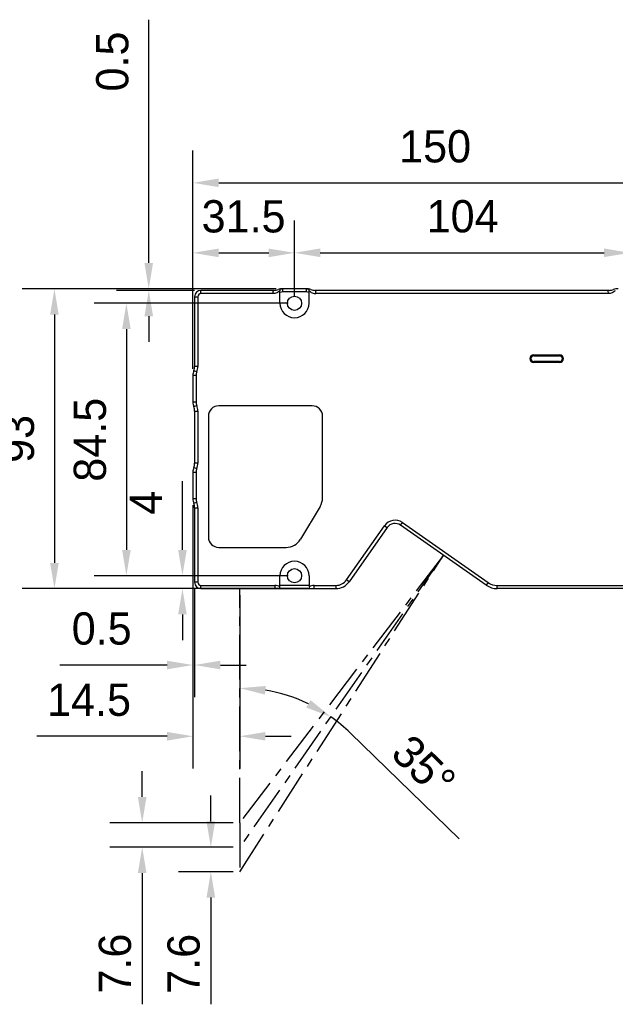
# Model space of a CAD drawing. Header units: millimetres. Extents: x -242 to -82, y 110 to 290.
# Tile 2 of 9: x -180 to -134, y 153 to 229. Entities that reach past the tile are written whole.
import ezdxf

# ---------------------------------------------------------------- set-up
doc = ezdxf.new("R2010")
doc.units = ezdxf.units.MM
doc.header["$LTSCALE"] = 46.255
doc.header["$PDMODE"] = 3
doc.header["$PDSIZE"] = 8
doc.linetypes.add('CENTER', pattern=[0.6, 0.375, -0.075, 0.075, -0.075])
doc.layers.get('0').update_dxf_attribs({"linetype": 'CONTINUOUS'})
doc.layers.get('Defpoints').update_dxf_attribs({"linetype": 'CONTINUOUS'})
for name, color, linetype in [('00_COMPONENTS', 7, 'CONTINUOUS'), ('50_ALL_DETAILS', 7, 'CONTINUOUS'), ('51__DRAFT_DIMS', 7, 'CONTINUOUS')]:
    doc.layers.add(name, color=color, linetype=linetype)
doc.styles.get("Standard").update_dxf_attribs({"font": '兰亭黑 GBK.TTF', "height": 2.5})
doc.dimstyles.new('DIMSTYLE_3', dxfattribs={"dimtxt": 3, "dimasz": 2, "dimexe": 2.5, "dimexo": 0.5, "dimgap": 0.75, "dimtad": 1, "dimlfac": 4, "dimdsep": 46, "dimtxsty": 'STANDARD', "dimblk": '_FILLED', "dimblk1": '_FILLED', "dimblk2": '_FILLED', "dimcen": 0.09, "dimclrd": 8, "dimclre": 8, "dimclrt": 255, "dimazin": 2, "dimtp": 0.3, "dimtm": 0.3, "dimtfac": 1, "dimtofl": 0, "dimtmove": 0, "dimatfit": 3, "dimldrblk": '_FILLED', "dimfxl": 1, "dimtolj": 1, "dimarcsym": 0})

# ---------------------------------------------------------------- blocks, each defined once
blk = doc.blocks.new('_FILLED')
at = {"color": 0, "linetype": 'ByBlock'}
blk.add_solid([(0, 0), (-1, 0.167), (-1, -0.167)], dxfattribs=at)
blk = doc.blocks.new('*D8')
at = {"layer": '51__DRAFT_DIMS', "color": 8, "lineweight": -2}
for p, q in [((-160.459, 208.359), (-180.161, 208.359)), ((-177.661, 206.359), (-177.661, 187.109)), ((-158.01, 185.109), (-180.161, 185.109))]:
    blk.add_line(p, q, dxfattribs=at)
at = {"layer": 'Defpoints', "color": 0}
for p in [(-159.959, 208.359), (-177.661, 185.109), (-157.51, 185.109)]:
    blk.add_point(p, dxfattribs=at)
at = {"layer": '51__DRAFT_DIMS', "color": 8, "linetype": 'ByBlock', "lineweight": -2, "xscale": 2, "yscale": 2, "zscale": 2}
for p, rotation in [((-177.661, 208.359), 90), ((-177.661, 185.109), 270)]:
    blk.add_blockref('_FILLED', p, dxfattribs=dict(at, rotation=rotation))
at = {"layer": '51__DRAFT_DIMS', "color": 255, "insert": (-181.744, 196.716), "char_height": 2.5, "attachment_point": 2, "rotation": 90, "line_spacing_factor": 0.9}
blk.add_mtext('\\A1;93', dxfattribs=at)
blk = doc.blocks.new('*D9')
at = {"layer": '51__DRAFT_DIMS', "color": 8, "lineweight": -2}
for p, q in [((-166.921, 202.148), (-166.921, 213.642)), ((-159.046, 207.734), (-159.046, 213.642)), ((-164.921, 211.142), (-161.046, 211.142))]:
    blk.add_line(p, q, dxfattribs=at)
at = {"layer": 'Defpoints', "color": 0}
for p in [(-159.046, 211.142), (-159.046, 207.234), (-166.921, 201.648)]:
    blk.add_point(p, dxfattribs=at)
at = {"layer": '51__DRAFT_DIMS', "color": 8, "linetype": 'ByBlock', "lineweight": -2, "xscale": 2, "yscale": 2, "zscale": 2, "rotation": 180}
blk.add_blockref('_FILLED', (-166.921, 211.142), dxfattribs=at)
at = {"layer": '51__DRAFT_DIMS', "color": 8, "linetype": 'ByBlock', "lineweight": -2, "xscale": 2, "yscale": 2, "zscale": 2}
blk.add_blockref('_FILLED', (-159.046, 211.142), dxfattribs=at)
at = {"layer": '51__DRAFT_DIMS', "color": 255, "insert": (-162.994, 215.226), "char_height": 2.5, "attachment_point": 2, "line_spacing_factor": 0.9}
blk.add_mtext('\\A1;31.5', dxfattribs=at)
blk = doc.blocks.new('*D10')
at = {"layer": '51__DRAFT_DIMS', "color": 8, "lineweight": -2}
for p, q in [((-159.046, 207.734), (-159.046, 213.649)), ((-133.046, 207.734), (-133.046, 213.649)), ((-157.046, 211.149), (-135.046, 211.149))]:
    blk.add_line(p, q, dxfattribs=at)
at = {"layer": 'Defpoints', "color": 0}
for p in [(-133.046, 211.149), (-159.046, 207.234), (-133.046, 207.234)]:
    blk.add_point(p, dxfattribs=at)
at = {"layer": '51__DRAFT_DIMS', "color": 8, "linetype": 'ByBlock', "lineweight": -2, "xscale": 2, "yscale": 2, "zscale": 2, "rotation": 180}
blk.add_blockref('_FILLED', (-159.046, 211.149), dxfattribs=at)
at = {"layer": '51__DRAFT_DIMS', "color": 8, "linetype": 'ByBlock', "lineweight": -2, "xscale": 2, "yscale": 2, "zscale": 2}
blk.add_blockref('_FILLED', (-133.046, 211.149), dxfattribs=at)
at = {"layer": '51__DRAFT_DIMS', "color": 255, "insert": (-146.011, 215.232), "char_height": 2.5, "attachment_point": 2, "line_spacing_factor": 0.9}
blk.add_mtext('\\A1;104', dxfattribs=at)
blk = doc.blocks.new('*D11')
at = {"layer": '51__DRAFT_DIMS', "color": 8, "lineweight": -2}
for p, q in [((-166.921, 202.148), (-166.921, 219.072)), ((-129.421, 208.234), (-129.421, 219.072)), ((-164.921, 216.572), (-131.421, 216.572))]:
    blk.add_line(p, q, dxfattribs=at)
at = {"layer": 'Defpoints', "color": 0}
for p in [(-129.421, 216.572), (-129.421, 207.734), (-166.921, 201.648)]:
    blk.add_point(p, dxfattribs=at)
at = {"layer": '51__DRAFT_DIMS', "color": 8, "linetype": 'ByBlock', "lineweight": -2, "xscale": 2, "yscale": 2, "zscale": 2, "rotation": 180}
blk.add_blockref('_FILLED', (-166.921, 216.572), dxfattribs=at)
at = {"layer": '51__DRAFT_DIMS', "color": 8, "linetype": 'ByBlock', "lineweight": -2, "xscale": 2, "yscale": 2, "zscale": 2}
blk.add_blockref('_FILLED', (-129.421, 216.572), dxfattribs=at)
at = {"layer": '51__DRAFT_DIMS', "color": 255, "insert": (-148.143, 220.655), "char_height": 2.5, "attachment_point": 2, "line_spacing_factor": 0.9}
blk.add_mtext('\\A1;150', dxfattribs=at)
blk = doc.blocks.new('*D14')
at = {"layer": '51__DRAFT_DIMS', "color": 8, "lineweight": -2}
for p, q in [((-159.546, 207.234), (-174.58, 207.234)), ((-172.08, 205.234), (-172.08, 188.109)), ((-159.546, 186.109), (-174.58, 186.109))]:
    blk.add_line(p, q, dxfattribs=at)
at = {"layer": 'Defpoints', "color": 0}
for p in [(-159.046, 207.234), (-172.08, 186.109), (-159.046, 186.109)]:
    blk.add_point(p, dxfattribs=at)
at = {"layer": '51__DRAFT_DIMS', "color": 8, "linetype": 'ByBlock', "lineweight": -2, "xscale": 2, "yscale": 2, "zscale": 2}
for p, rotation in [((-172.08, 207.234), 90), ((-172.08, 186.109), 270)]:
    blk.add_blockref('_FILLED', p, dxfattribs=dict(at, rotation=rotation))
at = {"layer": '51__DRAFT_DIMS', "color": 255, "insert": (-176.163, 196.652), "char_height": 2.5, "attachment_point": 2, "rotation": 90, "line_spacing_factor": 0.9}
blk.add_mtext('\\A1;84.5', dxfattribs=at)
blk = doc.blocks.new('*D15')
at = {"layer": '51__DRAFT_DIMS', "color": 8, "lineweight": -2}
for p, q in [((-167.734, 188.109), (-167.734, 193.442)), ((-159.546, 186.109), (-170.234, 186.109)), ((-166.796, 185.109), (-170.234, 185.109)), ((-167.734, 183.109), (-167.734, 181.109))]:
    blk.add_line(p, q, dxfattribs=at)
at = {"layer": 'Defpoints', "color": 0}
for p in [(-167.734, 186.109), (-159.046, 186.109), (-166.296, 185.109)]:
    blk.add_point(p, dxfattribs=at)
at = {"layer": '51__DRAFT_DIMS', "color": 8, "linetype": 'ByBlock', "lineweight": -2, "xscale": 2, "yscale": 2, "zscale": 2}
for p, rotation in [((-167.734, 186.109), 270), ((-167.734, 185.109), 90)]:
    blk.add_blockref('_FILLED', p, dxfattribs=dict(at, rotation=rotation))
at = {"layer": '51__DRAFT_DIMS', "color": 255, "insert": (-171.818, 192.692), "char_height": 2.5, "attachment_point": 3, "rotation": 90, "line_spacing_factor": 0.9}
blk.add_mtext('\\A1;4', dxfattribs=at)
blk = doc.blocks.new('*D16')
at = {"layer": '51__DRAFT_DIMS', "color": 8, "lineweight": -2}
for p, q in [((-170.346, 210.359), (-170.346, 229.221)), ((-160.459, 208.359), (-172.846, 208.359)), ((-166.796, 208.234), (-172.846, 208.234)), ((-170.346, 206.234), (-170.346, 204.234))]:
    blk.add_line(p, q, dxfattribs=at)
at = {"layer": 'Defpoints', "color": 0}
for p in [(-170.346, 208.234), (-166.296, 208.234), (-159.959, 208.359)]:
    blk.add_point(p, dxfattribs=at)
at = {"layer": '51__DRAFT_DIMS', "color": 8, "linetype": 'ByBlock', "lineweight": -2, "xscale": 2, "yscale": 2, "zscale": 2}
for p, rotation in [((-170.346, 208.359), 270), ((-170.346, 208.234), 90)]:
    blk.add_blockref('_FILLED', p, dxfattribs=dict(at, rotation=rotation))
at = {"layer": '51__DRAFT_DIMS', "color": 255, "insert": (-174.429, 223.654), "char_height": 2.5, "attachment_point": 1, "rotation": 90, "line_spacing_factor": 0.9}
blk.add_mtext('\\A1;0.5', dxfattribs=at)
blk = doc.blocks.new('*D17')
at = {"layer": '51__DRAFT_DIMS', "color": 8, "lineweight": -2}
for p, q in [((-166.921, 191.571), (-166.921, 176.687)), ((-166.796, 185.109), (-166.796, 176.687)), ((-168.921, 179.187), (-177.238, 179.187)), ((-164.796, 179.187), (-162.796, 179.187))]:
    blk.add_line(p, q, dxfattribs=at)
at = {"layer": 'Defpoints', "color": 0}
for p in [(-166.921, 192.071), (-166.796, 185.609), (-166.796, 179.187)]:
    blk.add_point(p, dxfattribs=at)
at = {"layer": '51__DRAFT_DIMS', "color": 8, "linetype": 'ByBlock', "lineweight": -2, "xscale": 2, "yscale": 2, "zscale": 2}
blk.add_blockref('_FILLED', (-166.921, 179.187), dxfattribs=at)
at = {"layer": '51__DRAFT_DIMS', "color": 8, "linetype": 'ByBlock', "lineweight": -2, "xscale": 2, "yscale": 2, "zscale": 2, "rotation": 180}
blk.add_blockref('_FILLED', (-166.796, 179.187), dxfattribs=at)
at = {"layer": '51__DRAFT_DIMS', "color": 255, "insert": (-171.671, 183.27), "char_height": 2.5, "attachment_point": 3, "line_spacing_factor": 0.9}
blk.add_mtext('\\A1;0.5', dxfattribs=at)
blk = doc.blocks.new('*D25')
at = {"layer": '51__DRAFT_DIMS', "color": 8, "lineweight": -2}
for p, q in [((-166.921, 191.571), (-166.921, 171.162)), ((-163.296, 184.609), (-163.296, 171.162)), ((-168.921, 173.662), (-179.031, 173.662)), ((-161.296, 173.662), (-159.296, 173.662))]:
    blk.add_line(p, q, dxfattribs=at)
at = {"layer": 'Defpoints', "color": 0}
for p in [(-166.921, 192.071), (-163.296, 185.109), (-163.296, 173.662)]:
    blk.add_point(p, dxfattribs=at)
at = {"layer": '51__DRAFT_DIMS', "color": 8, "linetype": 'ByBlock', "lineweight": -2, "xscale": 2, "yscale": 2, "zscale": 2}
blk.add_blockref('_FILLED', (-166.921, 173.662), dxfattribs=at)
at = {"layer": '51__DRAFT_DIMS', "color": 8, "linetype": 'ByBlock', "lineweight": -2, "xscale": 2, "yscale": 2, "zscale": 2, "rotation": 180}
blk.add_blockref('_FILLED', (-163.296, 173.662), dxfattribs=at)
at = {"layer": '51__DRAFT_DIMS', "color": 255, "insert": (-174.976, 177.746), "char_height": 2.5, "attachment_point": 2, "line_spacing_factor": 0.9}
blk.add_mtext('\\A1;14.5', dxfattribs=at)
blk = doc.blocks.new('*D35')
at = {"color": 8, "lineweight": -2}
for p, q in [((-170.856, 168.959), (-170.856, 170.959)), ((-163.796, 166.959), (-173.356, 166.959)), ((-163.796, 165.059), (-173.356, 165.059)), ((-170.856, 163.059), (-170.856, 152.902))]:
    blk.add_line(p, q, dxfattribs=at)
at = {"layer": 'Defpoints', "color": 0}
for p in [(-163.296, 166.959), (-170.856, 165.059), (-163.296, 165.059)]:
    blk.add_point(p, dxfattribs=at)
at = {"color": 8, "linetype": 'ByBlock', "lineweight": -2, "xscale": 2, "yscale": 2, "zscale": 2}
for p, rotation in [((-170.856, 166.959), 270), ((-170.856, 165.059), 90)]:
    blk.add_blockref('_FILLED', p, dxfattribs=dict(at, rotation=rotation))
at = {"color": 255, "insert": (-172.954, 156.041), "char_height": 2.5, "attachment_point": 5, "rotation": 90}
blk.add_mtext('\\A1;7.6', dxfattribs=at)
blk = doc.blocks.new('*D36')
at = {"color": 8, "lineweight": -2}
for p, q in [((-165.534, 167.059), (-165.534, 169.059)), ((-163.796, 165.059), (-168.034, 165.059)), ((-163.796, 163.159), (-168.034, 163.159)), ((-165.534, 161.159), (-165.534, 152.882))]:
    blk.add_line(p, q, dxfattribs=at)
at = {"layer": 'Defpoints', "color": 0}
for p in [(-163.296, 165.059), (-165.534, 163.159), (-163.296, 163.159)]:
    blk.add_point(p, dxfattribs=at)
at = {"color": 8, "linetype": 'ByBlock', "lineweight": -2, "xscale": 2, "yscale": 2, "zscale": 2}
for p, rotation in [((-165.534, 165.059), 270), ((-165.534, 163.159), 90)]:
    blk.add_blockref('_FILLED', p, dxfattribs=dict(at, rotation=rotation))
at = {"color": 255, "insert": (-167.632, 156.021), "char_height": 2.5, "attachment_point": 5, "rotation": 90}
blk.add_mtext('\\A1;7.6', dxfattribs=at)

msp = doc.modelspace()

# ---------------------------------------------------------------- linework, layer by layer
at = {"color": 8}
msp.add_line((-154.6987, 173.9009), (-146.2755, 165.7105), dxfattribs=at)
for start, end in [(64.407615, 80.697674), (45.802963, 55.105289)]:
    msp.add_arc((-163.2958, 165.0594), 12.3321, start, end, dxfattribs=at)
at = {"layer": '00_COMPONENTS'}
for p, q in [((-166.7958, 207.7344), (-166.7958, 202.3435)), ((-166.7958, 207.7344), (-166.5458, 207.7344)), ((-166.5458, 207.7344), (-166.5458, 202.3435)), ((-166.2958, 207.9844), (-166.2958, 208.2344)), ((-160.6549, 208.2344), (-166.2958, 208.2344)), ((-160.7068, 207.9844), (-166.2958, 207.9844)), ((-160.1708, 208.3367), (-160.1708, 208.3594)), ((-160.1708, 208.3594), (-159.9589, 208.3594)), ((-160.1708, 208.3367), (-160.1708, 208.2084)), ((-160.1708, 207.2344), (-160.1708, 208.2084)), ((-159.9589, 208.1094), (-159.9589, 208.3594)), ((-158.1326, 208.3594), (-159.9589, 208.3594)), ((-158.1326, 208.1094), (-159.9589, 208.1094)), ((-158.1326, 208.3594), (-158.1326, 208.1094)), ((-158.1326, 208.3594), (-157.9208, 208.3594)), ((-157.9208, 208.3594), (-157.9208, 208.3367)), ((-157.9208, 207.2344), (-157.9208, 208.3367)), ((-134.6549, 208.2344), (-157.4367, 208.2344)), ((-134.7068, 207.9844), (-157.3848, 207.9844)), ((-140.4964, 203.1844), (-140.4964, 203.2344)), ((-140.4964, 203.2344), (-138.4964, 203.2344)), ((-140.4964, 203.1844), (-138.4964, 203.1844)), ((-140.4964, 203.1716), (-140.4964, 203.1594)), ((-140.4964, 203.1594), (-138.4964, 203.1594)), ((-138.4964, 203.2344), (-138.4964, 203.1844)), ((-138.4964, 203.1594), (-138.4964, 203.1716)), ((-166.5458, 202.3435), (-166.7958, 202.3435)), ((-140.4964, 202.7094), (-140.4964, 202.6972)), ((-138.4964, 202.7094), (-140.4964, 202.7094)), ((-140.4964, 202.6344), (-140.4964, 202.6844)), ((-138.4964, 202.6844), (-140.4964, 202.6844)), ((-138.4964, 202.6344), (-140.4964, 202.6344)), ((-138.4964, 202.6972), (-138.4964, 202.7094)), ((-138.4964, 202.6844), (-138.4964, 202.6344)), ((-166.9208, 201.6475), (-166.9208, 199.5712)), ((-166.9208, 201.6475), (-166.6708, 201.6475)), ((-166.6239, 201.9085), (-166.8583, 201.9955)), ((-166.6708, 201.6475), (-166.6708, 199.5712)), ((-166.6708, 199.5712), (-166.9208, 199.5712)), ((-166.8583, 199.2233), (-166.6239, 199.3103)), ((-157.6708, 199.2844), (-164.9208, 199.2844)), ((-166.7958, 198.8753), (-166.7958, 194.8435)), ((-166.7958, 198.8753), (-166.5458, 198.8753)), ((-166.5458, 198.8753), (-166.5458, 194.8435)), ((-165.7208, 198.4844), (-165.7208, 189.1094)), ((-156.8708, 192.1483), (-156.8708, 198.4844)), ((-166.5458, 194.8435), (-166.7958, 194.8435)), ((-166.9208, 194.1475), (-166.9208, 192.0712)), ((-166.9208, 194.1475), (-166.6708, 194.1475)), ((-166.6239, 194.4085), (-166.8583, 194.4955)), ((-166.6708, 194.1475), (-166.6708, 192.0712)), ((-166.6708, 192.0712), (-166.9208, 192.0712)), ((-166.8583, 191.7233), (-166.6239, 191.8103)), ((-166.7958, 191.3753), (-166.7958, 185.6094)), ((-166.7958, 191.3753), (-166.5458, 191.3753)), ((-166.5458, 191.3753), (-166.5458, 185.6094)), ((-157.0565, 191.4787), (-158.582, 188.9398)), ((-150.82, 190.0278), (-150.6767, 190.2326)), ((-150.6767, 190.2326), (-144.0398, 185.5855)), ((-155.0111, 185.7858), (-152.0694, 189.987)), ((-151.8646, 189.8437), (-154.8063, 185.6424)), ((-152.0694, 189.987), (-151.8646, 189.8437)), ((-144.1832, 185.3807), (-150.82, 190.0278)), ((-164.9208, 188.3094), (-159.6963, 188.3094)), ((-166.5458, 185.6094), (-166.7958, 185.6094)), ((-160.1708, 185.1094), (-160.1708, 186.1094)), ((-157.9208, 186.1094), (-157.9208, 185.1094)), ((-154.8063, 185.6424), (-155.0111, 185.7858)), ((-144.0398, 185.5855), (-144.1832, 185.3807)), ((-166.2958, 185.1094), (-166.2958, 185.3594)), ((-166.2958, 185.3594), (-160.5818, 185.3594)), ((-166.2958, 185.1094), (-155.8303, 185.1094)), ((-160.5818, 185.3594), (-160.5818, 185.1094)), ((-157.9208, 185.3594), (-160.1708, 185.3594)), ((-157.5097, 185.1094), (-157.5097, 185.3594)), ((-157.5097, 185.3594), (-155.8303, 185.3594)), ((-155.8303, 185.3594), (-155.8303, 185.1094)), ((-143.3228, 185.1094), (-143.3228, 185.3594)), ((-143.3228, 185.3594), (-129.9208, 185.3594)), ((-129.9208, 185.1094), (-143.3228, 185.1094))]:
    msp.add_line(p, q, dxfattribs=at)
at = {"layer": '00_COMPONENTS', "linetype": 'CENTER', "ltscale": 0.2}
msp.add_line((-163.2958, 166.9594), (-163.2958, 163.1594), dxfattribs=at)
at = {"layer": '00_COMPONENTS'}
for centre in [(-159.0458, 207.2344), (-159.0458, 186.1094)]:
    msp.add_circle(centre, 0.55, dxfattribs=at)
for centre, radius, start, end in [((-166.2958, 207.7344), 0.5, 90, 180), ((-166.2958, 207.7344), 0.25, 90, 180), ((-160.6549, 209.2344), 1, 270, 290.364135), ((-159.9589, 207.3594), 1, 90, 110.364135), ((-159.9589, 207.3594), 0.75, 89.999971, 106.407289), ((-158.1326, 207.3594), 1, 69.635865, 90), ((-158.1326, 207.3594), 0.75, 73.592711, 90.000011), ((-157.4367, 209.2344), 1, 249.635865, 270), ((-134.6549, 209.2344), 1, 270, 290.364135), ((-133.9589, 207.3594), 1, 90, 110.364135), ((-159.0458, 207.2344), 1.125, 180, 0), ((-140.4964, 202.9344), 0.3, 90, 270), ((-140.4964, 202.9344), 0.25, 90, 270), ((-140.4964, 202.9344), 0.2372, 90, 270), ((-140.4964, 202.9344), 0.225, 90, 270), ((-138.4964, 202.9344), 0.3, 270, 90), ((-138.4964, 202.9344), 0.25, 270, 90), ((-138.4964, 202.9344), 0.2372, 270, 90), ((-138.4964, 202.9344), 0.225, 270, 90), ((-167.7958, 202.3435), 1, 339.635865, 0), ((-167.7958, 202.3435), 1.25, 339.635865, 0), ((-165.9208, 201.6475), 1, 159.635865, 180), ((-165.9208, 201.6475), 0.75, 159.635865, 180), ((-165.9208, 199.5712), 1, 180, 200.364135), ((-165.9208, 199.5712), 0.75, 180, 200.364135), ((-167.7958, 198.8753), 1.25, 0, 20.364135), ((-164.9208, 198.4844), 0.8, 90, 180), ((-157.6708, 198.4844), 0.8, 0, 90), ((-167.7958, 198.8753), 1, 0, 20.364135), ((-167.7958, 194.8435), 1, 339.635865, 0), ((-167.7958, 194.8435), 1.25, 339.635865, 0), ((-165.9208, 194.1475), 1, 159.635865, 180), ((-165.9208, 194.1475), 0.75, 159.635865, 180), ((-165.9208, 192.0712), 1, 180, 200.364135), ((-167.7958, 191.3753), 1, 0, 20.364135), ((-165.9208, 192.0712), 0.75, 180, 200.364135), ((-167.7958, 191.3753), 1.25, 0, 20.364135), ((-158.1708, 192.1483), 1.3, 329, 0), ((-151.2502, 189.4135), 1, 55, 145), ((-151.2502, 189.4135), 0.75, 55, 145), ((-164.9208, 189.1094), 0.8, 180, 270), ((-159.6963, 189.6094), 1.3, 270, 329), ((-159.0458, 186.1094), 1.125, 0, 180), ((-166.2958, 185.6094), 0.5, 180, 270), ((-166.2958, 185.6094), 0.25, 180, 270), ((-155.8303, 186.3594), 1, 270, 325), ((-155.8303, 186.3594), 1.25, 270, 325), ((-143.3228, 186.6094), 1.25, 235, 270), ((-143.3228, 186.6094), 1.5, 235, 270)]:
    msp.add_arc(centre, radius, start, end, dxfattribs=at)
for centre, start_param, end_param in [((-160.5818, 183.9452), -0.4236084, 0), ((-157.5097, 183.9452), 0, 0.4236084)]:
    msp.add_ellipse(centre, major_axis=(0, 1.4142), ratio=0.7071068, start_param=start_param, end_param=end_param, dxfattribs=at)
for points, knots in [([(-160.7068, 207.9844), (-160.7077, 208.0053), (-160.711, 208.0886), (-160.7134, 208.1719), (-160.7149, 208.2344)], [0, 0, 0, 0, 0.2506333, 1, 1, 1, 1]), ([(-160.1708, 208.2084), (-160.2072, 208.1748), (-160.2851, 208.1129), (-160.4159, 208.0409), (-160.558, 207.9949), (-160.6573, 207.9844), (-160.7068, 207.9844)], [0, 0, 0, 0, 0.2501072, 0.5001368, 0.7500913, 1, 1, 1, 1]), ([(-157.9208, 208.2084), (-157.8844, 208.1748), (-157.8065, 208.1129), (-157.6757, 208.0409), (-157.5335, 207.9949), (-157.4343, 207.9844), (-157.3848, 207.9844)], [0, 0, 0, 0, 0.2501044, 0.5001348, 0.7500906, 1, 1, 1, 1]), ([(-157.3848, 207.9844), (-157.3839, 208.0052), (-157.3819, 208.0573), (-157.379, 208.1406), (-157.3775, 208.2031), (-157.3767, 208.2344)], [0, 0, 0, 0, 0.2500309, 0.6250358, 1, 1, 1, 1]), ([(-134.7068, 207.9844), (-134.7077, 208.0053), (-134.711, 208.0886), (-134.7134, 208.1719), (-134.7149, 208.2344)], [0, 0, 0, 0, 0.2506333, 1, 1, 1, 1]), ([(-134.1708, 208.2084), (-134.2072, 208.1748), (-134.2851, 208.1129), (-134.4159, 208.0409), (-134.558, 207.9949), (-134.6573, 207.9844), (-134.7068, 207.9844)], [0, 0, 0, 0, 0.2501072, 0.5001368, 0.7500913, 1, 1, 1, 1])]:
    msp.add_open_spline(points, degree=3, knots=knots, dxfattribs=at)
at = {"layer": '50_ALL_DETAILS', "color": 7, "linetype": 'CENTER', "ltscale": 0.2}
for p, q in [((-163.2958, 163.1594), (-147.5016, 187.7042)), ((-147.5016, 187.7042), (-163.2958, 165.0594)), ((-147.5016, 187.7042), (-163.2958, 166.9594)), ((-163.2958, 166.9594), (-163.2958, 185.1094))]:
    msp.add_line(p, q, dxfattribs=at)

# ---------------------------------------------------------------- block references
at = {"color": 8, "xscale": 2, "yscale": 2, "zscale": 2}
for p, rotation in [((-163.2958, 177.3915), 175.3488370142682), ((-156.2409, 175.1743), 329.7564521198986)]:
    msp.add_blockref('_FILLED', p, dxfattribs=dict(at, rotation=rotation))

# ---------------------------------------------------------------- texts
at = {"color": 255, "insert": (-149.0199, 171.3147), "char_height": 2.5, "attachment_point": 5, "rotation": 315.802963}
msp.add_mtext('\\A1;35%%d', dxfattribs=at)

# ---------------------------------------------------------------- dimensions: what is measured, and where the dimension line sits
for base, p1, p2, picture, middle in [((-170.8557, 165.0594), (-163.2958, 166.9594), (-163.2958, 165.0594), '*D35', (-170.8557, 156.0405)), ((-165.534, 163.1594), (-163.2958, 165.0594), (-163.2958, 163.1594), '*D36', (-165.534, 156.0206))]:
    dim = msp.add_linear_dim(base=base, p1=p1, p2=p2, angle=90, dimstyle='DIMSTYLE_3')
    dim.commit()
    dim.dimension.update_dxf_attribs({"geometry": picture, "text_midpoint": middle, "dimtype": 160})
at = {"layer": '51__DRAFT_DIMS', "color": 4}
for base, p1, p2, angle, picture, middle in [((-170.3457, 208.2344), (-159.9589, 208.3594), (-166.2958, 208.2344), 270, '*D16', (-170.3457, 226.0623)), ((-167.7343, 186.1094), (-166.2958, 185.1094), (-159.0458, 186.1094), 90, '*D15', (-167.7343, 191.7756))]:
    dim = msp.add_linear_dim(base=base, p1=p1, p2=p2, angle=angle, dimstyle='DIMSTYLE_3', dxfattribs=at)
    dim.commit()
    dim.dimension.update_dxf_attribs({"geometry": picture, "text_midpoint": middle, "dimtype": 160})
for base, p1, p2, picture, middle in [((-129.4208, 216.5716), (-166.9208, 201.6475), (-129.4208, 207.7344), '*D11', (-148.143, 216.5716)), ((-163.2958, 173.6624), (-166.9208, 192.0712), (-163.2958, 185.1094), '*D25', (-174.9758, 173.6624)), ((-166.7958, 179.1866), (-166.9208, 192.0712), (-166.7958, 185.6094), '*D17', (-174.0792, 179.1866))]:
    dim = msp.add_linear_dim(base=base, p1=p1, p2=p2, dimstyle='DIMSTYLE_3', dxfattribs=at)
    dim.commit()
    dim.dimension.update_dxf_attribs({"geometry": picture, "text_midpoint": middle, "dimtype": 160})
for base, p1, p2, picture, middle in [((-133.0458, 211.1488), (-159.0458, 207.2344), (-133.0458, 207.2344), '*D10', (-146.0106, 211.1488)), ((-159.0458, 211.1424), (-166.9208, 201.6475), (-159.0458, 207.2344), '*D9', (-162.9943, 211.1424))]:
    dim = msp.add_linear_dim(base=base, p1=p1, p2=p2, dimstyle='DIMSTYLE_3', override={"dimtxsty": 'STANDARD'}, dxfattribs=at)
    dim.commit()
    dim.dimension.update_dxf_attribs({"geometry": picture, "text_midpoint": middle, "dimtype": 160})
for base, p1, p2, picture, middle in [((-177.6605, 185.1094), (-159.9589, 208.3594), (-157.5097, 185.1094), '*D8', (-177.6605, 196.7161)), ((-172.0796, 186.1094), (-159.0458, 207.2344), (-159.0458, 186.1094), '*D14', (-172.0796, 196.6521))]:
    dim = msp.add_linear_dim(base=base, p1=p1, p2=p2, angle=270, dimstyle='DIMSTYLE_3', override={"dimtxsty": 'STANDARD'}, dxfattribs=at)
    dim.commit()
    dim.dimension.update_dxf_attribs({"geometry": picture, "text_midpoint": middle, "dimtype": 160})

doc.saveas('drawing.dxf')
